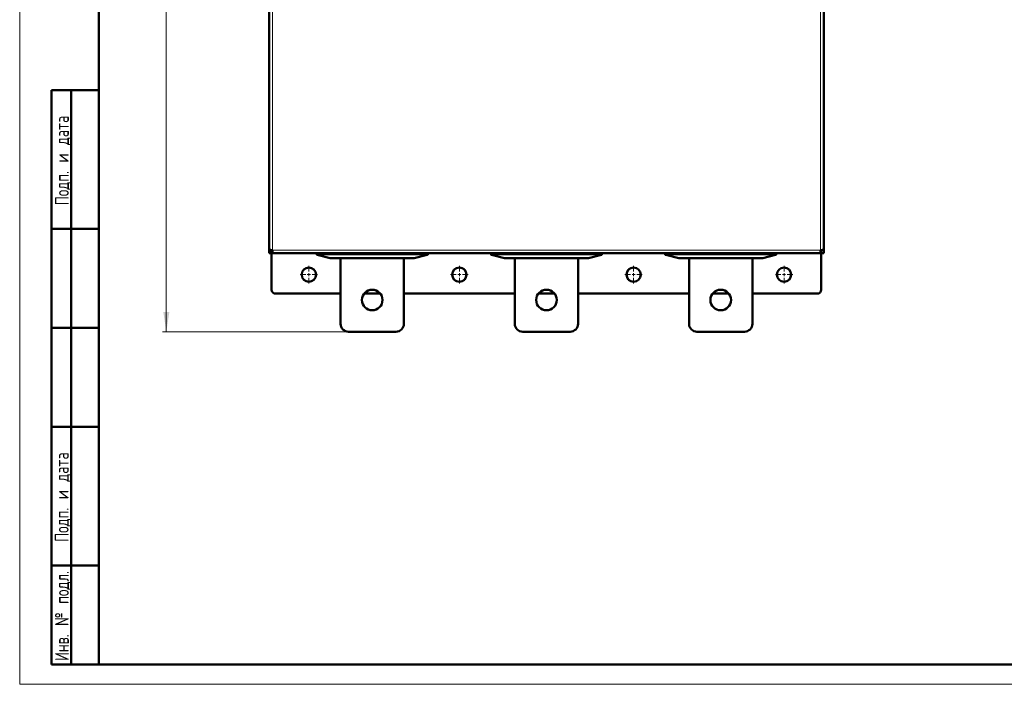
# Model space of a CAD drawing. Header units: millimetres. Extents: x 0 to 594, y 0 to 420.
# Tile 1 of 10: x 0 to 249, y 0 to 168. Entities that reach past the tile are written whole.
import ezdxf

# ---------------------------------------------------------------- set-up
doc = ezdxf.new("R2010")
doc.units = ezdxf.units.MM
doc.layers.add('ОСЕВЫЕ', color=7, linetype='Continuous')
doc.styles.add('SLDTEXTSTYLE0', font='TXT', dxfattribs={"width": 0.7, "bigfont": 'bigfont'})
doc.styles.add('SLDTEXTSTYLE1', font='TXT', dxfattribs={"width": 0.7})
doc.dimstyles.new('SLDDIMSTYLE0', dxfattribs={"dimtxt": 5, "dimasz": 5, "dimexe": 0, "dimexo": 0.0625, "dimgap": 1.25, "dimtad": 2, "dimdec": 1, "dimlfac": 2.5, "dimrnd": 1e-09, "dimzin": 12, "dimdsep": 46, "dimtxsty": 'SLDTEXTSTYLE1', "dimsah": 1, "dimcen": 0.09, "dimadec": 0, "dimazin": 3, "dimtfac": 1, "dimtdec": 3, "dimtofl": 0, "dimtmove": 0, "dimatfit": 3, "dimfxl": 0, "dimfrac": 2, "dimtolj": 1, "dimtzin": 12, "dimarcsym": 0})

# ---------------------------------------------------------------- blocks, each defined once
blk = doc.blocks.new('_D_1')
at = {"color": 7, "linetype": 'Continuous', "lineweight": 0}
for p, q in [((82.22, 365.83), (36.03, 365.83)), ((37.03, 365.83), (37.03, 89.03)), ((83.02, 89.03), (36.03, 89.03))]:
    blk.add_line(p, q, dxfattribs=at)
at = {"color": 7, "linetype": 'Continuous', "lineweight": 18}
for points in [[(37.03, 365.83), (36.26, 360.83), (37.8, 360.83)], [(37.03, 89.03), (37.8, 94.03), (36.26, 94.03)]]:
    blk.add_solid(points, dxfattribs=at)
at = {"color": 7, "linetype": 'Continuous', "lineweight": 18, "insert": (30.58, 225.83), "char_height": 5, "attachment_point": 1, "rotation": 90, "style": 'SLDTEXTSTYLE0'}
blk.add_mtext('В', dxfattribs=at)
blk = doc.blocks.new('SW_CENTERMARKSYMBOL_8')
at = {"color": 0, "linetype": 'Continuous', "lineweight": 18}
for p, q in [((-0.8, 0), (-2.2, 0)), ((0, 0), (-0.4, 0)), ((0, 0.8), (0, 2.2)), ((0, 0), (0, 0.4)), ((0, 0), (0, -0.4)), ((0, 0), (0.4, 0)), ((0.8, 0), (2.2, 0)), ((0, -0.8), (0, -2.2))]:
    blk.add_line(p, q, dxfattribs=at)
blk = doc.blocks.new('SW_CENTERMARKSYMBOL_9')
at = {"color": 0, "linetype": 'Continuous', "lineweight": 18}
for p, q in [((-0.8, 0), (-2.2, 0)), ((0, 0), (-0.4, 0)), ((0, 0.8), (0, 2.2)), ((0, 0), (0, 0.4)), ((0, 0), (0, -0.4)), ((0, 0), (0.4, 0)), ((0.8, 0), (2.2, 0)), ((0, -0.8), (0, -2.2))]:
    blk.add_line(p, q, dxfattribs=at)
blk = doc.blocks.new('SW_CENTERMARKSYMBOL_10')
at = {"color": 0, "linetype": 'Continuous', "lineweight": 18}
for p, q in [((-0.8, 0), (-2.2, 0)), ((0, 0), (-0.4, 0)), ((0, 0.8), (0, 2.2)), ((0, 0), (0, 0.4)), ((0, 0), (0, -0.4)), ((0, 0), (0.4, 0)), ((0.8, 0), (2.2, 0)), ((0, -0.8), (0, -2.2))]:
    blk.add_line(p, q, dxfattribs=at)
blk = doc.blocks.new('SW_CENTERMARKSYMBOL_11')
at = {"color": 0, "linetype": 'Continuous', "lineweight": 18}
for p, q in [((-0.8, 0), (-2.2, 0)), ((0, 0), (-0.4, 0)), ((0, 0.8), (0, 2.2)), ((0, 0), (0, 0.4)), ((0, 0), (0, -0.4)), ((0, 0), (0.4, 0)), ((0.8, 0), (2.2, 0)), ((0, -0.8), (0, -2.2))]:
    blk.add_line(p, q, dxfattribs=at)

msp = doc.modelspace()

# ---------------------------------------------------------------- linework, layer by layer
at = {"color": 7, "linetype": 'Continuous', "lineweight": 50}
for p, q in [((20, 415), (20, 5)), ((63.026, 345.146), (63.026, 109.712)), ((203.026, 109.712), (203.026, 345.146)), ((8, 5), (8, 150)), ((8, 150), (20, 150)), ((13, 5), (13, 150)), ((20, 115), (8, 115)), ((63.026, 109.712), (63.026, 108.829)), ((63.626, 109.509), (63.626, 109.642)), ((63.626, 108.829), (63.626, 109.642)), ((63.631, 109.429), (63.626, 109.429)), ((202.426, 109.429), (202.421, 109.429)), ((202.426, 109.642), (202.426, 109.509)), ((202.426, 109.642), (202.426, 108.829)), ((203.026, 108.829), (203.026, 109.712)), ((63.026, 108.829), (63.626, 108.829)), ((63.626, 108.829), (63.909, 108.829)), ((63.626, 108.829), (63.626, 99.629)), ((63.909, 108.829), (202.143, 108.829)), ((75.026, 108.829), (75.026, 108.476)), ((75.16, 108.397), (78.419, 107.63)), ((78.433, 107.629), (99.619, 107.629)), ((81.026, 91.029), (81.026, 107.629)), ((87.737, 108.829), (87.737, 108.789)), ((87.737, 108.789), (88.793, 108.789)), ((88.793, 108.829), (88.793, 108.789)), ((89.179, 108.829), (89.179, 108.789)), ((89.682, 108.829), (89.682, 108.789)), ((89.682, 108.789), (90.515, 108.789)), ((90.515, 108.829), (90.515, 108.789)), ((97.026, 107.629), (97.026, 91.029)), ((99.633, 107.63), (102.892, 108.397)), ((103.026, 108.476), (103.026, 108.829)), ((119.026, 108.829), (119.026, 108.476)), ((119.16, 108.397), (122.419, 107.63)), ((122.433, 107.629), (143.619, 107.629)), ((125.026, 91.029), (125.026, 107.629)), ((131.737, 108.829), (131.737, 108.789)), ((131.737, 108.789), (132.693, 108.789)), ((132.693, 108.829), (132.693, 108.789)), ((132.693, 108.789), (133.104, 108.789)), ((133.104, 108.829), (133.104, 108.789)), ((133.104, 108.789), (133.152, 108.789)), ((133.152, 108.829), (133.152, 108.789)), ((133.152, 108.789), (133.632, 108.789)), ((133.632, 108.829), (133.632, 108.789)), ((133.632, 108.789), (134.459, 108.789)), ((134.459, 108.829), (134.459, 108.789)), ((141.026, 107.629), (141.026, 91.029)), ((143.633, 107.63), (146.892, 108.397)), ((147.026, 108.476), (147.026, 108.829)), ((163.026, 108.829), (163.026, 108.476)), ((163.16, 108.397), (166.419, 107.63)), ((166.433, 107.629), (187.619, 107.629)), ((169.026, 91.029), (169.026, 107.629)), ((175.682, 108.829), (175.682, 108.789)), ((175.682, 108.789), (176.562, 108.789)), ((176.562, 108.829), (176.562, 108.789)), ((176.562, 108.789), (176.58, 108.789)), ((176.58, 108.829), (176.58, 108.789)), ((176.58, 108.789), (176.637, 108.789)), ((176.637, 108.829), (176.637, 108.789)), ((176.637, 108.789), (176.737, 108.789)), ((176.737, 108.829), (176.737, 108.789)), ((176.737, 108.789), (177.6, 108.789)), ((177.6, 108.829), (177.6, 108.789)), ((177.6, 108.789), (177.686, 108.789)), ((177.686, 108.829), (177.686, 108.789)), ((177.686, 108.789), (177.742, 108.789)), ((177.742, 108.829), (177.742, 108.789)), ((177.742, 108.789), (177.858, 108.789)), ((177.858, 108.789), (177.858, 108.829)), ((177.858, 108.789), (178.571, 108.789)), ((178.571, 108.829), (178.571, 108.789)), ((185.026, 107.629), (185.026, 91.029)), ((187.633, 107.63), (190.892, 108.397)), ((191.026, 108.476), (191.026, 108.829)), ((202.143, 108.829), (202.426, 108.829)), ((203.026, 108.829), (202.426, 108.829)), ((202.426, 99.629), (202.426, 108.829)), ((64.626, 98.629), (81.026, 98.629)), ((86.977, 98.629), (91.076, 98.629)), ((97.026, 98.629), (125.026, 98.629)), ((130.977, 98.629), (135.076, 98.629)), ((141.026, 98.629), (169.026, 98.629)), ((174.977, 98.629), (179.076, 98.629)), ((185.026, 98.629), (201.426, 98.629)), ((20, 90), (8, 90)), ((95.026, 89.029), (83.026, 89.029)), ((139.026, 89.029), (127.026, 89.029)), ((183.026, 89.029), (171.026, 89.029)), ((20, 65), (8, 65)), ((8, 30), (20, 30)), ((8, 5), (20, 5)), ((20, 5), (589, 5))]:
    msp.add_line(p, q, dxfattribs=at)
at = {"color": 9, "linetype": 'Continuous', "lineweight": 18}
for p, q in [((63.826, 345.229), (63.826, 109.629)), ((202.226, 109.629), (202.226, 345.229)), ((63.826, 109.629), (202.226, 109.629)), ((78.433, 107.63), (75.174, 108.397)), ((75.426, 108.478), (75.426, 108.829)), ((102.626, 108.478), (75.426, 108.478)), ((75.426, 108.478), (75.426, 108.419)), ((75.426, 108.419), (102.626, 108.419)), ((99.619, 107.63), (78.433, 107.63)), ((78.433, 107.63), (78.433, 107.629)), ((102.878, 108.397), (99.619, 107.63)), ((99.619, 107.629), (99.619, 107.63)), ((102.626, 108.829), (102.626, 108.478)), ((102.626, 108.478), (102.626, 108.419)), ((122.433, 107.63), (119.174, 108.397)), ((119.426, 108.478), (119.426, 108.829)), ((146.626, 108.478), (119.426, 108.478)), ((119.426, 108.478), (119.426, 108.419)), ((119.426, 108.419), (146.626, 108.419)), ((143.619, 107.63), (122.433, 107.63)), ((122.433, 107.63), (122.433, 107.629)), ((146.878, 108.397), (143.619, 107.63)), ((143.619, 107.629), (143.619, 107.63)), ((146.626, 108.829), (146.626, 108.478)), ((146.626, 108.478), (146.626, 108.419)), ((166.433, 107.63), (163.174, 108.397)), ((163.426, 108.478), (163.426, 108.829)), ((190.626, 108.478), (163.426, 108.478)), ((163.426, 108.478), (163.426, 108.419)), ((163.426, 108.419), (190.626, 108.419)), ((187.619, 107.63), (166.433, 107.63)), ((166.433, 107.63), (166.433, 107.629)), ((190.878, 108.397), (187.619, 107.63)), ((187.619, 107.629), (187.619, 107.63)), ((190.626, 108.829), (190.626, 108.478)), ((190.626, 108.478), (190.626, 108.419))]:
    msp.add_line(p, q, dxfattribs=at)
at = {"color": 7, "linetype": 'Continuous', "lineweight": 25}
msp.add_line((20, 292), (20, 5), dxfattribs=at)
msp.add_line((20, 292), (20, 5), dxfattribs=at)
at = {"color": 7, "linetype": 'Continuous', "lineweight": 50, "flags": 128}
for points in [[(75.026, 108.476), (75.027, 108.466), (75.028, 108.463)], [(103.026, 108.476), (103.025, 108.466), (103.025, 108.463)], [(119.026, 108.476), (119.027, 108.466), (119.028, 108.463)], [(147.026, 108.476), (147.025, 108.466), (147.025, 108.463)], [(163.026, 108.476), (163.027, 108.466), (163.028, 108.463)], [(191.026, 108.476), (191.025, 108.466), (191.025, 108.463)]]:
    msp.add_lwpolyline(points, dxfattribs=at)
at = {"color": 7, "linetype": 'Continuous', "lineweight": 50}
for centre, radius in [((73.026, 103.429), 1.8), ((111.026, 103.429), 1.8), ((155.026, 103.429), 1.8), ((193.026, 103.429), 1.8), ((89.026, 97.029), 2.6), ((133.026, 97.029), 2.6), ((177.026, 97.029), 2.6)]:
    msp.add_circle(centre, radius, dxfattribs=at)
for centre, radius, start, end in [((64.306, 109.509), 0.68, 180, 230.03847), ((201.746, 109.509), 0.68, 309.76549, 360), ((75.086, 108.476), 0.06, 228.52486, 256.75948), ((78.433, 107.689), 0.06, 256.75948, 270), ((99.619, 107.689), 0.06, 270, 283.24052), ((102.966, 108.476), 0.06, 283.24052, 311.47514), ((119.086, 108.476), 0.06, 228.52486, 256.75948), ((122.433, 107.689), 0.06, 256.75948, 270), ((143.619, 107.689), 0.06, 270, 283.24052), ((146.966, 108.476), 0.06, 283.24052, 311.47514), ((163.086, 108.476), 0.06, 228.52486, 256.75948), ((166.433, 107.689), 0.06, 256.75948, 270), ((187.619, 107.689), 0.06, 270, 283.24052), ((190.966, 108.476), 0.06, 283.24052, 311.47514), ((64.626, 99.629), 1, 180, 270), ((201.426, 99.629), 1, 270, 0), ((83.026, 91.029), 2, 180, 270), ((95.026, 91.029), 2, 270, 0), ((127.026, 91.029), 2, 180, 270), ((139.026, 91.029), 2, 270, 0), ((171.026, 91.029), 2, 180, 270), ((183.026, 91.029), 2, 270, 0)]:
    msp.add_arc(centre, radius, start, end, dxfattribs=at)
at = {"color": 9, "linetype": 'Continuous', "lineweight": 18}
for centre, start, end in [((75.168, 108.431), 256.91166, 279.5055), ((78.427, 107.664), 256.91166, 279.5055), ((99.625, 107.664), 260.4945, 283.08834), ((102.884, 108.431), 260.4945, 283.08834), ((119.168, 108.431), 256.91166, 279.5055), ((122.427, 107.664), 256.91166, 279.5055), ((143.625, 107.664), 260.4945, 283.08834), ((146.884, 108.431), 260.4945, 283.08834), ((163.168, 108.431), 256.91166, 279.5055), ((166.427, 107.664), 256.91166, 279.5055), ((187.625, 107.664), 260.4945, 283.08834), ((190.884, 108.431), 260.4945, 283.08834)]:
    msp.add_arc(centre, 0.0351, start, end, dxfattribs=at)
at = {"color": 7, "linetype": 'Continuous', "lineweight": 50}
for points in [[(63.026, 109.712), (63.038, 109.705), (63.062, 109.691), (63.247, 109.67), (63.512, 109.649), (63.721, 109.636), (63.826, 109.629)], [(63.826, 109.629), (63.833, 109.524), (63.847, 109.314), (63.868, 109.05), (63.888, 108.865), (63.902, 108.841), (63.909, 108.829)], [(202.143, 108.829), (202.15, 108.841), (202.164, 108.865), (202.185, 109.05), (202.205, 109.314), (202.219, 109.524), (202.226, 109.629)], [(202.226, 109.629), (202.331, 109.636), (202.541, 109.649), (202.805, 109.67), (202.99, 109.691), (203.014, 109.705), (203.026, 109.712)]]:
    msp.add_open_spline(points, degree=3, dxfattribs=at)
at = {"color": 9, "linetype": 'Continuous', "lineweight": 18}
for points, knots in [([(75.026, 108.476), (75.031, 108.475), (75.04, 108.473), (75.099, 108.462), (75.13, 108.456)], [0, 0, 0, 0, 0.4870401, 1, 1, 1, 1]), ([(75.16, 108.397), (75.155, 108.399), (75.145, 108.403), (75.135, 108.417), (75.129, 108.435), (75.129, 108.449), (75.13, 108.456)], [0, 0, 0, 0, 0.2789206, 0.4999496, 0.7576925, 1, 1, 1, 1]), ([(75.13, 108.456), (75.15, 108.459), (75.192, 108.466), (75.267, 108.473), (75.346, 108.477), (75.4, 108.478), (75.426, 108.478)], [0, 0, 0, 0, 0.2625573, 0.5165854, 0.7623146, 1, 1, 1, 1]), ([(75.174, 108.397), (75.191, 108.4), (75.225, 108.407), (75.287, 108.414), (75.355, 108.418), (75.402, 108.419), (75.426, 108.419)], [0, 0, 0, 0, 0.2504587, 0.5014238, 0.7501947, 1, 1, 1, 1]), ([(102.626, 108.478), (102.653, 108.478), (102.707, 108.477), (102.785, 108.473), (102.861, 108.466), (102.902, 108.459), (102.923, 108.456)], [0, 0, 0, 0, 0.2376854, 0.4834146, 0.7374427, 1, 1, 1, 1]), ([(102.626, 108.419), (102.65, 108.419), (102.697, 108.418), (102.765, 108.414), (102.828, 108.407), (102.861, 108.4), (102.878, 108.397)], [0, 0, 0, 0, 0.2483064, 0.4985086, 0.7480251, 1, 1, 1, 1]), ([(102.878, 108.397), (102.882, 108.398), (102.888, 108.399), (102.898, 108.406), (102.909, 108.417), (102.919, 108.435), (102.921, 108.449), (102.923, 108.456)], [0, 0, 0, 0, 0.1599166, 0.2968601, 0.5007262, 0.7681984, 1, 1, 1, 1]), ([(102.923, 108.456), (102.953, 108.462), (103.012, 108.473), (103.022, 108.475), (103.026, 108.476)], [0, 0, 0, 0, 0.5129599, 1, 1, 1, 1]), ([(119.026, 108.476), (119.031, 108.475), (119.04, 108.473), (119.099, 108.462), (119.13, 108.456)], [0, 0, 0, 0, 0.4870401, 1, 1, 1, 1]), ([(119.16, 108.397), (119.155, 108.399), (119.145, 108.403), (119.135, 108.417), (119.129, 108.435), (119.129, 108.449), (119.13, 108.456)], [0, 0, 0, 0, 0.2789206, 0.4999496, 0.7576925, 1, 1, 1, 1]), ([(119.13, 108.456), (119.15, 108.459), (119.192, 108.466), (119.267, 108.473), (119.346, 108.477), (119.4, 108.478), (119.426, 108.478)], [0, 0, 0, 0, 0.2625573, 0.5165854, 0.7623146, 1, 1, 1, 1]), ([(119.174, 108.397), (119.191, 108.4), (119.225, 108.407), (119.287, 108.414), (119.355, 108.418), (119.402, 108.419), (119.426, 108.419)], [0, 0, 0, 0, 0.2504587, 0.5014238, 0.7501947, 1, 1, 1, 1]), ([(146.626, 108.478), (146.653, 108.478), (146.707, 108.477), (146.785, 108.473), (146.861, 108.466), (146.902, 108.459), (146.923, 108.456)], [0, 0, 0, 0, 0.2376854, 0.4834146, 0.7374427, 1, 1, 1, 1]), ([(146.626, 108.419), (146.65, 108.419), (146.697, 108.418), (146.765, 108.414), (146.828, 108.407), (146.861, 108.4), (146.878, 108.397)], [0, 0, 0, 0, 0.2483064, 0.4985086, 0.7480251, 1, 1, 1, 1]), ([(146.878, 108.397), (146.882, 108.398), (146.888, 108.399), (146.898, 108.406), (146.909, 108.417), (146.919, 108.435), (146.921, 108.449), (146.923, 108.456)], [0, 0, 0, 0, 0.1599166, 0.2968601, 0.5007262, 0.7681984, 1, 1, 1, 1]), ([(146.923, 108.456), (146.953, 108.462), (147.012, 108.473), (147.022, 108.475), (147.026, 108.476)], [0, 0, 0, 0, 0.5129599, 1, 1, 1, 1]), ([(163.026, 108.476), (163.031, 108.475), (163.04, 108.473), (163.099, 108.462), (163.13, 108.456)], [0, 0, 0, 0, 0.4870401, 1, 1, 1, 1]), ([(163.16, 108.397), (163.155, 108.399), (163.145, 108.403), (163.135, 108.417), (163.129, 108.435), (163.129, 108.449), (163.13, 108.456)], [0, 0, 0, 0, 0.27892058, 0.49994961, 0.7576925, 1, 1, 1, 1]), ([(163.13, 108.456), (163.15, 108.459), (163.192, 108.466), (163.267, 108.473), (163.346, 108.477), (163.4, 108.478), (163.426, 108.478)], [0, 0, 0, 0, 0.26255734, 0.51658536, 0.76231457, 1, 1, 1, 1]), ([(163.174, 108.397), (163.191, 108.4), (163.225, 108.407), (163.287, 108.414), (163.355, 108.418), (163.402, 108.419), (163.426, 108.419)], [0, 0, 0, 0, 0.2504587, 0.5014238, 0.7501947, 1, 1, 1, 1]), ([(190.626, 108.478), (190.653, 108.478), (190.707, 108.477), (190.785, 108.473), (190.861, 108.466), (190.902, 108.459), (190.923, 108.456)], [0, 0, 0, 0, 0.2376854, 0.4834146, 0.7374427, 1, 1, 1, 1]), ([(190.626, 108.419), (190.65, 108.419), (190.697, 108.418), (190.765, 108.414), (190.828, 108.407), (190.861, 108.4), (190.878, 108.397)], [0, 0, 0, 0, 0.2483064, 0.4985086, 0.7480251, 1, 1, 1, 1]), ([(190.878, 108.397), (190.882, 108.398), (190.888, 108.399), (190.898, 108.406), (190.909, 108.417), (190.919, 108.435), (190.921, 108.449), (190.923, 108.456)], [0, 0, 0, 0, 0.1599166, 0.2968601, 0.5007262, 0.7681984, 1, 1, 1, 1]), ([(190.923, 108.456), (190.953, 108.462), (191.012, 108.473), (191.022, 108.475), (191.026, 108.476)], [0, 0, 0, 0, 0.5129599, 1, 1, 1, 1])]:
    msp.add_open_spline(points, degree=3, knots=knots, dxfattribs=at)
at = {"color": 7, "linetype": 'Continuous', "lineweight": 50}
for points, knots in [([(75.028, 108.476), (75.028, 108.471), (75.028, 108.461), (75.033, 108.447), (75.042, 108.434), (75.05, 108.428), (75.054, 108.425)], [0, 0, 0, 0, 0.2436867, 0.495606, 0.7499157, 1, 1, 1, 1]), ([(75.072, 108.418), (75.076, 108.417), (75.085, 108.415), (75.135, 108.403), (75.16, 108.397)], [0, 0, 0, 0, 0.4983437, 1, 1, 1, 1]), ([(75.13, 108.456), (75.131, 108.449), (75.133, 108.435), (75.143, 108.417), (75.154, 108.406), (75.164, 108.399), (75.171, 108.398), (75.174, 108.397)], [0, 0, 0, 0, 0.23182104, 0.49927394, 0.70317609, 0.84011101, 1, 1, 1, 1]), ([(102.923, 108.456), (102.923, 108.449), (102.923, 108.435), (102.917, 108.417), (102.907, 108.403), (102.897, 108.399), (102.892, 108.397)], [0, 0, 0, 0, 0.2423312, 0.5000503, 0.721113, 1, 1, 1, 1]), ([(102.892, 108.397), (102.917, 108.403), (102.968, 108.415), (102.976, 108.417), (102.98, 108.418)], [0, 0, 0, 0, 0.5016563, 1, 1, 1, 1]), ([(102.998, 108.425), (103.002, 108.428), (103.01, 108.434), (103.019, 108.447), (103.024, 108.461), (103.024, 108.471), (103.024, 108.476)], [0, 0, 0, 0, 0.2500843, 0.504394, 0.7563133, 1, 1, 1, 1]), ([(119.028, 108.476), (119.028, 108.471), (119.028, 108.461), (119.033, 108.447), (119.042, 108.434), (119.05, 108.428), (119.054, 108.425)], [0, 0, 0, 0, 0.2436867, 0.495606, 0.7499157, 1, 1, 1, 1]), ([(119.072, 108.418), (119.076, 108.417), (119.085, 108.415), (119.135, 108.403), (119.16, 108.397)], [0, 0, 0, 0, 0.4983437, 1, 1, 1, 1]), ([(119.13, 108.456), (119.131, 108.449), (119.133, 108.435), (119.143, 108.417), (119.154, 108.406), (119.164, 108.399), (119.171, 108.398), (119.174, 108.397)], [0, 0, 0, 0, 0.231821, 0.4992739, 0.7031761, 0.840111, 1, 1, 1, 1]), ([(146.923, 108.456), (146.923, 108.449), (146.923, 108.435), (146.917, 108.417), (146.907, 108.403), (146.897, 108.399), (146.892, 108.397)], [0, 0, 0, 0, 0.2423312, 0.5000503, 0.721113, 1, 1, 1, 1]), ([(146.892, 108.397), (146.917, 108.403), (146.968, 108.415), (146.976, 108.417), (146.98, 108.418)], [0, 0, 0, 0, 0.5016563, 1, 1, 1, 1]), ([(146.998, 108.425), (147.002, 108.428), (147.01, 108.434), (147.019, 108.447), (147.024, 108.461), (147.024, 108.471), (147.024, 108.476)], [0, 0, 0, 0, 0.25008431, 0.50439399, 0.75631326, 1, 1, 1, 1]), ([(163.028, 108.476), (163.028, 108.471), (163.028, 108.461), (163.033, 108.447), (163.042, 108.434), (163.05, 108.428), (163.054, 108.425)], [0, 0, 0, 0, 0.2436867, 0.495606, 0.7499157, 1, 1, 1, 1]), ([(163.072, 108.418), (163.076, 108.417), (163.085, 108.415), (163.135, 108.403), (163.16, 108.397)], [0, 0, 0, 0, 0.4983437, 1, 1, 1, 1]), ([(163.13, 108.456), (163.131, 108.449), (163.133, 108.435), (163.143, 108.417), (163.154, 108.406), (163.164, 108.399), (163.171, 108.398), (163.174, 108.397)], [0, 0, 0, 0, 0.231821, 0.4992739, 0.7031761, 0.840111, 1, 1, 1, 1]), ([(190.923, 108.456), (190.923, 108.449), (190.923, 108.435), (190.917, 108.417), (190.907, 108.403), (190.897, 108.399), (190.892, 108.397)], [0, 0, 0, 0, 0.24233125, 0.50005032, 0.72111299, 1, 1, 1, 1]), ([(190.892, 108.397), (190.917, 108.403), (190.968, 108.415), (190.976, 108.417), (190.98, 108.418)], [0, 0, 0, 0, 0.5016563, 1, 1, 1, 1]), ([(190.998, 108.425), (191.002, 108.428), (191.01, 108.434), (191.019, 108.447), (191.024, 108.461), (191.024, 108.471), (191.024, 108.476)], [0, 0, 0, 0, 0.25008431, 0.50439399, 0.75631326, 1, 1, 1, 1])]:
    msp.add_open_spline(points, degree=3, knots=knots, dxfattribs=at)
at = {"layer": 'ОСЕВЫЕ', "lineweight": 18}
for p, q in [((0, 420), (0, 0)), ((0, 0), (594, 0))]:
    msp.add_line(p, q, dxfattribs=at)

# ---------------------------------------------------------------- block references
at = {"color": 7, "linetype": 'Continuous', "lineweight": 0}
for name, p in [('SW_CENTERMARKSYMBOL_8', (73.026, 103.429)), ('SW_CENTERMARKSYMBOL_9', (111.026, 103.429)), ('SW_CENTERMARKSYMBOL_10', (155.026, 103.429)), ('SW_CENTERMARKSYMBOL_11', (193.026, 103.429))]:
    msp.add_blockref(name, p, dxfattribs=at)

# ---------------------------------------------------------------- texts
at = {"color": 7, "linetype": 'Continuous', "lineweight": 0, "char_height": 3.5, "attachment_point": 2, "rotation": 90, "style": 'SLDTEXTSTYLE0'}
for s, insert in [('Подп. и дата', (8.916, 132.256)), ('Подп. и дата', (8.86, 47.256)), ('Инв. № подл.', (8.916, 17.258))]:
    msp.add_mtext(s, dxfattribs=dict(at, insert=insert))

# ---------------------------------------------------------------- dimensions: what is measured, and where the dimension line sits
at = {"color": 7, "linetype": 'Continuous', "lineweight": 18}
dim = msp.add_linear_dim(base=(37.026, 89.029), p1=(82.226, 365.829), p2=(83.026, 89.029), angle=90, text='В', dimstyle='SLDDIMSTYLE0', dxfattribs=at)
dim.commit()
dim.dimension.update_dxf_attribs({"geometry": '_D_1', "text_midpoint": (37.026, 227.429), "dimtype": 160})

doc.saveas('drawing.dxf')
